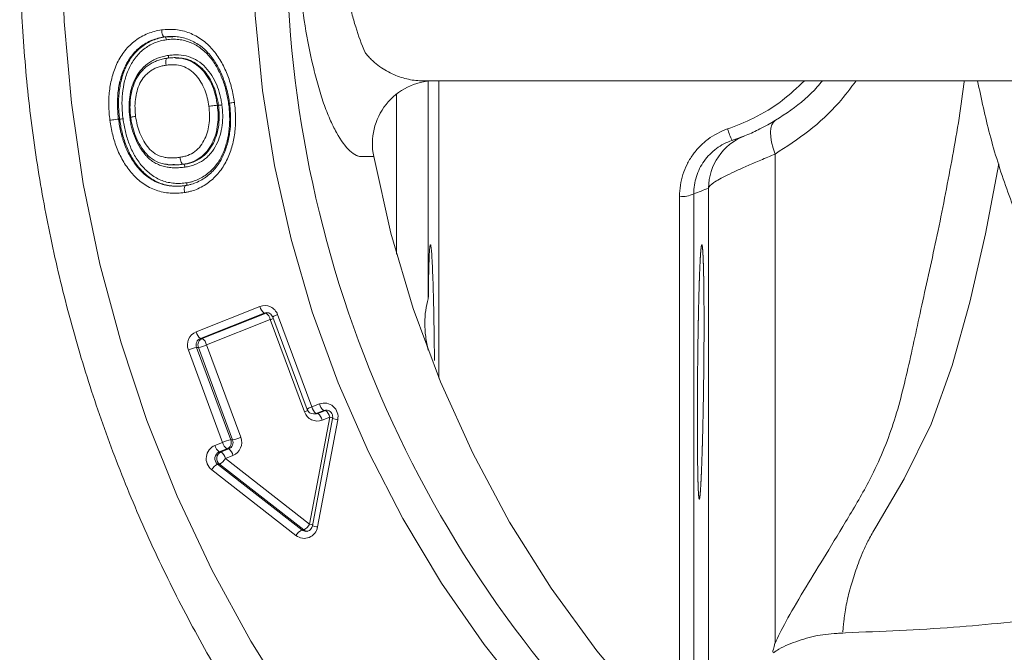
# Model space of a CAD drawing. Header units: millimetres. Extents: x -45 to 292, y 70 to 312.
# Tile 2 of 16: x -45 to 25, y 140 to 185. Entities that reach past the tile are written whole.
import ezdxf

# ---------------------------------------------------------------- set-up
doc = ezdxf.new("R2010")
doc.units = ezdxf.units.MM

msp = doc.modelspace()

# ---------------------------------------------------------------- linework, layer by layer
at = {"color": 7, "linetype": 'Continuous', "lineweight": 15}
for p, q in [((-34.682, 184.029), (-34.759, 184.029)), ((-34.682, 184.029), (-34.161, 184.023)), ((-33.973, 182.564), (-34.051, 182.564)), ((-16.072, 165.503), (-16.072, 180.906)), ((-15.319, 159.885), (-15.319, 180.915)), ((-18.319, 168.654), (-18.319, 180)), ((-30.92, 179.194), (-30.998, 179.194)), ((-37.917, 178.206), (-37.995, 178.206)), ((8.463, 175.738), (8.463, 141.123)), ((-34.1, 174.967), (-34.023, 174.967)), ((-33.368, 175.015), (-33.445, 175.015)), ((-32.496, 163.161), (-27.987, 164.953)), ((-27.684, 164.486), (-32.193, 162.694)), ((-32.064, 162.694), (-27.555, 164.486)), ((-27.555, 164.486), (-27.684, 164.486)), ((-27.511, 164.519), (-27.523, 164.519)), ((-27.252, 164.019), (-31.761, 162.227)), ((-24.829, 157.484), (-27.252, 164.019)), ((-27.078, 164.204), (-24.655, 157.669)), ((-26.739, 164.378), (-24.316, 157.842)), ((-32.064, 162.694), (-32.193, 162.694)), ((-30.628, 155.334), (-33.051, 161.869)), ((-32.471, 162.048), (-30.048, 155.513)), ((-32.342, 162.048), (-32.471, 162.048)), ((-29.918, 155.513), (-32.342, 162.048)), ((-31.761, 162.227), (-29.338, 155.692)), ((-24.316, 157.842), (-23.777, 158.057)), ((-23.474, 157.59), (-24.013, 157.376)), ((-23.884, 157.376), (-23.345, 157.59)), ((-23.345, 157.59), (-23.474, 157.59)), ((-24.468, 149.533), (-23.042, 157.123)), ((-22.844, 157.025), (-24.27, 149.435)), ((-24.186, 157.342), (-24.057, 157.342)), ((-23.884, 157.376), (-24.013, 157.376)), ((-22.482, 156.932), (-23.908, 149.343)), ((-23.042, 157.123), (-23.581, 156.909)), ((-29.918, 155.513), (-30.048, 155.513)), ((-31.167, 155.12), (-30.628, 155.334)), ((-30.326, 154.867), (-30.865, 154.653)), ((-30.735, 154.653), (-30.196, 154.867)), ((-30.196, 154.867), (-30.326, 154.867)), ((-30.735, 154.653), (-30.865, 154.653)), ((-29.894, 154.4), (-30.433, 154.186)), ((-30.433, 154.186), (-24.468, 149.533)), ((-25.437, 148.735), (-31.402, 153.387)), ((-30.982, 153.787), (-25.017, 149.134)), ((-30.853, 153.787), (-30.982, 153.787)), ((-24.888, 149.134), (-30.853, 153.787)), ((-24.888, 149.134), (-25.017, 149.134)), ((-24.727, 149.033), (-24.712, 149.034))]:
    msp.add_line(p, q, dxfattribs=at)
at = {"color": 8, "linetype": 'Continuous', "lineweight": 15}
for p, q in [((2.707, 172.931), (2.707, 132.902)), ((3.765, 132.325), (3.765, 173.332)), ((1.707, 133.902), (1.707, 172.754)), ((-23.345, 157.59), (-23.239, 157.618))]:
    msp.add_line(p, q, dxfattribs=at)
at = {"color": 7, "linetype": 'Continuous', "lineweight": 15, "flags": 128}
for points in [[(-8.828, 136.865), (-12.116, 141.013), (-15.135, 145.375), (-17.872, 149.932), (-20.315, 154.664), (-22.454, 159.552), (-24.28, 164.574), (-25.785, 169.708), (-26.962, 174.934), (-27.806, 180.228), (-28.314, 185.569), (-28.483, 190.932), (-28.314, 196.295), (-27.806, 201.635), (-26.962, 206.929), (-25.785, 212.155), (-24.28, 217.29), (-22.454, 222.312), (-20.315, 227.199)], [(-25.592, 136.397), (-28.633, 141.267), (-31.385, 146.318), (-33.837, 151.532), (-35.981, 156.89), (-37.808, 162.371), (-39.312, 167.957), (-40.488, 173.627), (-41.33, 179.36), (-41.837, 185.135), (-42.006, 190.932), (-41.837, 196.728), (-41.33, 202.503), (-40.488, 208.236), (-39.312, 213.906), (-37.808, 219.492), (-35.981, 224.974)], [(8.463, 175.738), (8.324, 176.169), (8.225, 176.574), (8.167, 176.947), (8.151, 177.282), (8.176, 177.572), (8.244, 177.812), (8.351, 177.999), (8.498, 178.129)], [(41.058, 112.421), (35.815, 113.681), (30.67, 115.315), (25.647, 117.317), (20.771, 119.675), (16.065, 122.38), (11.553, 125.417), (7.255, 128.771), (3.194, 132.427), (-0.612, 136.367), (-4.143, 140.572), (-7.384, 145.021), (-10.317, 149.693), (-12.929, 154.565), (-15.208, 159.613), (-17.141, 164.813), (-18.72, 170.14), (-19.937, 175.567)], [(-23.296, 157.623), (-23.349, 157.621), (-23.474, 157.59)]]:
    msp.add_lwpolyline(points, dxfattribs=at)
at = {"color": 8, "linetype": 'Continuous', "lineweight": 15, "flags": 128}
for points in [[(24.306, 175.058), (23.367, 170.101), (22.241, 165.254), (20.996, 160.771), (19.514, 156.627), (17.612, 152.758), (15.593, 149.322), (15.593, 149.322), (15.593, 149.322)], [(-27.523, 164.519), (-27.593, 164.512), (-27.684, 164.486)], [(-24.013, 157.376), (-24.105, 157.35), (-24.186, 157.342)], [(-24.057, 157.342), (-23.975, 157.35), (-23.884, 157.376)]]:
    msp.add_lwpolyline(points, dxfattribs=at)
at = {"color": 8, "linetype": 'Continuous', "lineweight": 15}
for centre, radius, start, end in [((55.638, 190.925), 81.737, 132.00234, 227.03816), ((-28.515, 167.239), 3.458, 291.41702, 295.19055), ((-26.425, 163.347), 1.077, 106.92207, 127.3173), ((-26.067, 160.644), 3.394, 291.39541, 295.41159), ((-24.002, 156.812), 1.077, 106.92207, 127.3173), ((-24.32, 150.706), 6.543, 76.91671, 78.7406), ((-22.329, 158.288), 1.365, 247.82322, 263.55829), ((-24.726, 149.505), 0.472, 231.87597, 269.91754), ((-24.597, 149.505), 0.472, 231.87597, 269.91754), ((-25.728, 143.201), 6.457, 76.83382, 78.74853), ((-23.754, 150.701), 1.367, 247.84285, 263.5454)]:
    msp.add_arc(centre, radius, start, end, dxfattribs=at)
at = {"color": 7, "linetype": 'Continuous', "lineweight": 15}
for centre, radius, start, end in [((-15.573, 176.475), 4.457, 91.26271, 191.75242), ((7.764, 173.302), 3.999, 111.89171, 179.57075), ((9.811, 178.873), 4.895, 196.09591, 206.33762), ((1.94, 174.348), 1.611, 261.67407, 298.40952), ((-27.642, 164.06), 0.957, 19.36478, 111.14199), ((-27.208, 165.126), 0.798, 192.53658, 233.35126), ((-28.031, 163.846), 0.798, 12.53658, 53.35126), ((-32.107, 162.228), 1.01, 112.62475, 200.83425), ((-31.717, 163.334), 0.798, 192.53658, 233.35126), ((-31.999, 162.228), 0.505, 112.62475, 200.83425), ((-31.869, 162.228), 0.505, 112.62475, 200.83425), ((-32.54, 162.054), 0.798, 12.53658, 53.35126), ((-31.971, 159.401), 2.694, 100.68764, 113.63177), ((-32.841, 164.695), 2.694, 280.68764, 293.63177), ((-23.926, 157.801), 0.957, 199.36478, 291.14199), ((-24.186, 157.842), 0.5, 200.34398, 270), ((-23.537, 158.016), 0.798, 192.53658, 233.35126), ((-23.438, 157.14), 0.978, 347.75395, 110.27896), ((-22.998, 158.23), 0.798, 192.53658, 233.35126), ((-23.821, 156.95), 0.798, 12.53658, 53.35126), ((-24.36, 156.736), 0.798, 12.53658, 53.35126), ((-29.548, 152.866), 2.694, 100.68764, 113.63177), ((-30.52, 155.333), 0.505, 292.62475, 20.83425), ((-30.391, 155.333), 0.505, 292.62475, 20.83425), ((-30.418, 158.16), 2.694, 280.68764, 293.63177), ((-30.282, 155.333), 1.01, 292.62475, 20.83425), ((-30.774, 154.184), 1.015, 112.77738, 231.76631), ((-30.389, 155.293), 0.798, 192.53658, 233.35126), ((-29.85, 155.507), 0.798, 192.53658, 233.35126), ((-30.672, 154.227), 0.798, 12.53658, 53.35126), ((-30.668, 154.185), 0.507, 112.77738, 231.76631), ((-30.539, 154.185), 0.507, 112.77738, 231.76631), ((-31.342, 154.721), 1.055, 297.60471, 329.50353), ((-31.211, 154.013), 0.798, 12.53658, 53.35126), ((-30.494, 152.852), 1.055, 117.60471, 149.50353), ((-24.854, 149.496), 0.959, 232.53261, 350.81366), ((-24.529, 148.2), 1.055, 117.60471, 149.50353), ((-25.377, 150.069), 1.055, 297.60471, 329.50353)]:
    msp.add_arc(centre, radius, start, end, dxfattribs=at)
for points, knots in [([(22.819, 286.333), (22.59, 286.265), (20.62, 285.678), (16.994, 284.286), (11.968, 282.143), (7.076, 279.682), (2.323, 276.948), (-2.273, 273.941), (-6.699, 270.671), (-10.94, 267.15), (-14.984, 263.388), (-18.816, 259.396), (-22.426, 255.188), (-25.801, 250.777), (-28.932, 246.177), (-31.807, 241.402), (-34.419, 236.467), (-36.758, 231.388), (-38.817, 226.181), (-40.59, 220.862), (-42.072, 215.449), (-43.256, 209.958), (-44.14, 204.407), (-44.721, 198.812), (-44.997, 193.193), (-44.967, 187.567), (-44.632, 181.951), (-43.991, 176.364), (-43.047, 170.822), (-41.804, 165.344), (-40.265, 159.947), (-38.434, 154.648), (-36.319, 149.464), (-33.925, 144.41), (-31.26, 139.504), (-28.332, 134.761), (-25.151, 130.196), (-21.727, 125.822), (-18.071, 121.655), (-14.194, 117.706), (-10.108, 113.99), (-5.827, 110.517), (-1.364, 107.298), (3.267, 104.344), (8.049, 101.661), (12.975, 99.273), (17.301, 97.425), (20.021, 96.496), (21.019, 96.155)], [0, 0, 0, 0, 0.002932, 0.025272, 0.047614, 0.069958, 0.092303, 0.114651, 0.137001, 0.159354, 0.181709, 0.204067, 0.226427, 0.248789, 0.271154, 0.293521, 0.315891, 0.338262, 0.360635, 0.38301, 0.405387, 0.427765, 0.450144, 0.472524, 0.494904, 0.517285, 0.539667, 0.562048, 0.58443, 0.606811, 0.629191, 0.65157, 0.673949, 0.696326, 0.718702, 0.741076, 0.763448, 0.785818, 0.808186, 0.830551, 0.852914, 0.875275, 0.897633, 0.919988, 0.942341, 0.964692, 0.98704, 1, 1, 1, 1]), ([(-19.937, 175.567), (-20.206, 175.567), (-20.475, 175.567), (-20.812, 175.567), (-20.879, 175.566), (-21.019, 175.59), (-21.09, 175.613), (-21.31, 175.714), (-21.463, 175.823), (-21.931, 176.263), (-22.25, 176.698), (-22.731, 177.56), (-22.888, 177.877), (-23.191, 178.565), (-23.337, 178.936), (-23.548, 179.536), (-23.617, 179.744), (-23.75, 180.172), (-23.813, 180.391), (-23.999, 181.054), (-24.116, 181.504), (-24.445, 182.878), (-24.636, 183.827), (-24.949, 185.799), (-25.07, 186.807), (-25.192, 188.345), (-25.223, 188.863), (-25.264, 189.894), (-25.274, 190.409), (-25.275, 191.952), (-25.234, 192.978), (-25.114, 194.515), (-25.063, 195.026), (-24.944, 196.029), (-24.876, 196.524), (-24.644, 197.988), (-24.455, 198.938), (-24.125, 200.325), (-24.007, 200.778), (-23.822, 201.441), (-23.759, 201.66), (-23.628, 202.084), (-23.492, 202.497), (-23.348, 202.887), (-23.2, 203.265), (-23.124, 203.449), (-22.894, 203.972), (-22.738, 204.288), (-22.422, 204.858), (-22.262, 205.112), (-22.021, 205.444), (-21.94, 205.547), (-21.781, 205.732), (-21.702, 205.815), (-21.469, 206.035), (-21.318, 206.144), (-21.099, 206.246), (-21.028, 206.27), (-20.887, 206.297), (-20.819, 206.296), (-20.48, 206.296), (-20.208, 206.296), (-19.937, 206.296)], [0, 0, 0, 0, 0.0625, 0.0625, 0.078125, 0.078125, 0.09375, 0.09375, 0.125, 0.125, 0.1875, 0.1875, 0.21875, 0.21875, 0.25, 0.25, 0.265625, 0.265625, 0.28125, 0.28125, 0.3125, 0.3125, 0.375, 0.375, 0.4375, 0.4375, 0.46875, 0.46875, 0.5, 0.5, 0.5625, 0.5625, 0.59375, 0.59375, 0.625, 0.625, 0.6875, 0.6875, 0.71875, 0.71875, 0.734375, 0.734375, 0.75, 0.765625, 0.765625, 0.78125, 0.78125, 0.8125, 0.8125, 0.84375, 0.84375, 0.859375, 0.859375, 0.875, 0.875, 0.90625, 0.90625, 0.921875, 0.921875, 0.9375, 0.9375, 1, 1, 1, 1]), ([(-20.549, 198.932), (-20.552, 198.927), (-20.553, 198.923), (-20.557, 198.914), (-20.563, 198.9), (-20.576, 198.868), (-20.602, 198.805), (-20.655, 198.677), (-20.758, 198.42), (-20.843, 198.196), (-21.01, 197.741), (-21.115, 197.431), (-21.409, 196.488), (-21.577, 195.838), (-21.785, 194.83), (-21.847, 194.488), (-21.955, 193.792), (-22, 193.436), (-22.11, 192.371), (-22.146, 191.659), (-22.147, 190.589), (-22.138, 190.231), (-22.102, 189.516), (-22.075, 189.156), (-21.966, 188.085), (-21.858, 187.388), (-21.648, 186.366), (-21.57, 186.03), (-21.4, 185.374), (-21.309, 185.054), (-21.015, 184.111), (-20.793, 183.508), (-20.549, 182.932)], [0, 0, 0, 0, 0.000977, 0.000977, 0.001953, 0.003906, 0.007812, 0.015625, 0.03125, 0.0625, 0.0625, 0.125, 0.125, 0.25, 0.25, 0.3125, 0.3125, 0.375, 0.375, 0.5, 0.5, 0.5625, 0.5625, 0.625, 0.625, 0.75, 0.75, 0.8125, 0.8125, 0.875, 0.875, 1, 1, 1, 1]), ([(-38.602, 178.135), (-38.624, 178.308), (-38.645, 178.48), (-38.671, 178.825), (-38.679, 178.998), (-38.69, 179.517), (-38.673, 179.866), (-38.594, 180.554), (-38.529, 180.891), (-38.348, 181.551), (-38.232, 181.876), (-37.932, 182.501), (-37.752, 182.791), (-37.432, 183.189), (-37.316, 183.316), (-37.07, 183.555), (-36.942, 183.666), (-36.672, 183.868), (-36.531, 183.961), (-36.238, 184.127), (-36.084, 184.202), (-35.771, 184.329), (-35.611, 184.381), (-35.287, 184.469), (-35.121, 184.498), (-34.954, 184.525)], [0, 0, 0, 0, 0.0625, 0.0625, 0.125, 0.125, 0.25, 0.25, 0.375, 0.375, 0.5, 0.5, 0.625, 0.625, 0.6875, 0.6875, 0.75, 0.75, 0.8125, 0.8125, 0.875, 0.875, 0.9375, 0.9375, 1, 1, 1, 1]), ([(-34.759, 184.029), (-34.91, 184.005), (-35.061, 183.979), (-35.354, 183.899), (-35.498, 183.851), (-35.781, 183.734), (-35.92, 183.666), (-36.183, 183.512), (-36.31, 183.428), (-36.673, 183.148), (-36.894, 182.924), (-37.27, 182.436), (-37.429, 182.169), (-37.688, 181.598), (-37.788, 181.304), (-37.943, 180.705), (-37.999, 180.399), (-38.064, 179.776), (-38.078, 179.46), (-38.066, 178.989), (-38.058, 178.831), (-38.033, 178.518), (-38.014, 178.362), (-37.995, 178.206)], [0, 0, 0, 0, 0.0625, 0.0625, 0.125, 0.125, 0.1875, 0.1875, 0.25, 0.25, 0.375, 0.375, 0.5, 0.5, 0.625, 0.625, 0.75, 0.75, 0.875, 0.875, 0.9375, 0.9375, 1, 1, 1, 1]), ([(-37.917, 178.206), (-37.937, 178.362), (-37.956, 178.518), (-37.98, 178.831), (-37.988, 178.987), (-38, 179.455), (-37.987, 179.768), (-37.922, 180.392), (-37.866, 180.702), (-37.711, 181.304), (-37.61, 181.599), (-37.351, 182.17), (-37.19, 182.44), (-36.907, 182.806), (-36.806, 182.922), (-36.587, 183.14), (-36.471, 183.244), (-36.107, 183.523), (-35.846, 183.676), (-35.421, 183.85), (-35.275, 183.899), (-34.982, 183.979), (-34.832, 184.005), (-34.682, 184.029)], [0, 0, 0, 0, 0.0625, 0.0625, 0.125, 0.125, 0.25, 0.25, 0.375, 0.375, 0.5, 0.5, 0.625, 0.625, 0.6875, 0.6875, 0.75, 0.75, 0.875, 0.875, 0.9375, 0.9375, 1, 1, 1, 1]), ([(-34.954, 184.525), (-34.787, 184.545), (-34.62, 184.564), (-34.286, 184.571), (-34.12, 184.564), (-33.786, 184.529), (-33.619, 184.5), (-33.293, 184.421), (-33.135, 184.37), (-32.823, 184.25), (-32.671, 184.18), (-32.375, 184.019), (-32.229, 183.929), (-31.816, 183.636), (-31.568, 183.407), (-31.232, 183.02), (-31.125, 182.884), (-30.929, 182.606), (-30.838, 182.462), (-30.585, 182.021), (-30.437, 181.714), (-30.245, 181.237), (-30.187, 181.074), (-30.08, 180.746), (-30.031, 180.58), (-29.945, 180.245), (-29.907, 180.076), (-29.841, 179.737), (-29.816, 179.565), (-29.791, 179.394)], [0, 0, 0, 0, 0.0625, 0.0625, 0.125, 0.125, 0.1875, 0.1875, 0.25, 0.25, 0.3125, 0.3125, 0.375, 0.375, 0.5, 0.5, 0.5625, 0.5625, 0.625, 0.625, 0.75, 0.75, 0.8125, 0.8125, 0.875, 0.875, 0.9375, 0.9375, 1, 1, 1, 1]), ([(-34.759, 184.029), (-34.794, 184.029), (-34.834, 184.083), (-34.906, 184.266), (-34.937, 184.396), (-34.954, 184.525)], [0, 0, 0, 0, 0.5, 0.5, 1, 1, 1, 1]), ([(-30.14, 179.326), (-30.162, 179.481), (-30.185, 179.636), (-30.244, 179.943), (-30.278, 180.095), (-30.353, 180.397), (-30.397, 180.547), (-30.492, 180.844), (-30.543, 180.993), (-30.712, 181.428), (-30.844, 181.707), (-31.141, 182.245), (-31.312, 182.502), (-31.71, 182.98), (-31.93, 183.194), (-32.298, 183.467), (-32.428, 183.55), (-32.695, 183.701), (-32.832, 183.767), (-33.113, 183.879), (-33.256, 183.928), (-33.55, 184.003), (-33.701, 184.03), (-34.003, 184.064), (-34.154, 184.07), (-34.457, 184.065), (-34.608, 184.048), (-34.759, 184.029)], [0, 0, 0, 0, 0.0625, 0.0625, 0.125, 0.125, 0.1875, 0.1875, 0.25, 0.25, 0.375, 0.375, 0.5, 0.5, 0.625, 0.625, 0.6875, 0.6875, 0.75, 0.75, 0.8125, 0.8125, 0.875, 0.875, 0.9375, 0.9375, 1, 1, 1, 1]), ([(-34.682, 184.029), (-34.668, 184.029), (-34.652, 184.008), (-34.623, 183.935), (-34.611, 183.883), (-34.604, 183.831)], [0, 0, 0, 0, 0.5, 0.5, 1, 1, 1, 1]), ([(-34.604, 183.831), (-34.748, 183.808), (-34.892, 183.783), (-35.173, 183.705), (-35.312, 183.659), (-35.719, 183.491), (-35.969, 183.343), (-36.317, 183.073), (-36.427, 182.972), (-36.634, 182.761), (-36.731, 182.65), (-36.998, 182.296), (-37.151, 182.034), (-37.393, 181.485), (-37.488, 181.203), (-37.632, 180.624), (-37.684, 180.326), (-37.743, 179.728), (-37.755, 179.429), (-37.742, 178.981), (-37.735, 178.831), (-37.711, 178.532), (-37.693, 178.383), (-37.674, 178.234)], [0, 0, 0, 0, 0.0625, 0.0625, 0.125, 0.125, 0.25, 0.25, 0.3125, 0.3125, 0.375, 0.375, 0.5, 0.5, 0.625, 0.625, 0.75, 0.75, 0.875, 0.875, 0.9375, 0.9375, 1, 1, 1, 1]), ([(-30.202, 179.299), (-30.224, 179.448), (-30.245, 179.597), (-30.302, 179.89), (-30.334, 180.036), (-30.441, 180.469), (-30.53, 180.752), (-30.743, 181.308), (-30.87, 181.58), (-31.154, 182.103), (-31.316, 182.351), (-31.693, 182.812), (-31.902, 183.019), (-32.251, 183.284), (-32.375, 183.365), (-32.63, 183.511), (-32.761, 183.575), (-33.029, 183.684), (-33.165, 183.731), (-33.446, 183.804), (-33.591, 183.83), (-33.88, 183.864), (-34.025, 183.87), (-34.314, 183.865), (-34.459, 183.849), (-34.604, 183.831)], [0, 0, 0, 0, 0.0625, 0.0625, 0.125, 0.125, 0.25, 0.25, 0.375, 0.375, 0.5, 0.5, 0.625, 0.625, 0.6875, 0.6875, 0.75, 0.75, 0.8125, 0.8125, 0.875, 0.875, 0.9375, 0.9375, 1, 1, 1, 1]), ([(-37.191, 178.307), (-37.207, 178.429), (-37.222, 178.552), (-37.239, 178.796), (-37.244, 178.919), (-37.248, 179.287), (-37.234, 179.534), (-37.167, 180.021), (-37.116, 180.259), (-36.975, 180.724), (-36.883, 180.952), (-36.65, 181.383), (-36.512, 181.582), (-36.187, 181.938), (-36, 182.097), (-35.702, 182.298), (-35.598, 182.358), (-35.383, 182.463), (-35.272, 182.511), (-35.046, 182.593), (-34.931, 182.626), (-34.697, 182.684), (-34.579, 182.704), (-34.461, 182.723)], [0, 0, 0, 0, 0.0625, 0.0625, 0.125, 0.125, 0.25, 0.25, 0.375, 0.375, 0.5, 0.5, 0.625, 0.625, 0.75, 0.75, 0.8125, 0.8125, 0.875, 0.875, 0.9375, 0.9375, 1, 1, 1, 1]), ([(-34.564, 182.525), (-34.452, 182.538), (-34.339, 182.552), (-34.114, 182.566), (-34.001, 182.566), (-33.662, 182.547), (-33.437, 182.51), (-33.006, 182.377), (-32.796, 182.278), (-32.415, 182.03), (-32.242, 181.879), (-31.925, 181.54), (-31.784, 181.356), (-31.541, 180.966), (-31.436, 180.76), (-31.257, 180.329), (-31.186, 180.106), (-31.071, 179.656), (-31.033, 179.426), (-30.998, 179.194)], [0, 0, 0, 0, 0.0625, 0.0625, 0.125, 0.125, 0.25, 0.25, 0.375, 0.375, 0.5, 0.5, 0.625, 0.625, 0.75, 0.75, 0.875, 0.875, 1, 1, 1, 1]), ([(-34.487, 182.525), (-34.473, 182.525), (-34.463, 182.546), (-34.453, 182.619), (-34.454, 182.671), (-34.461, 182.723)], [0, 0, 0, 0, 0.5, 0.5, 1, 1, 1, 1]), ([(-34.461, 182.723), (-34.342, 182.737), (-34.223, 182.751), (-33.986, 182.766), (-33.867, 182.766), (-33.51, 182.746), (-33.27, 182.707), (-32.817, 182.567), (-32.6, 182.468), (-32.19, 182.207), (-32.005, 182.048), (-31.668, 181.694), (-31.519, 181.502), (-31.257, 181.091), (-31.143, 180.87), (-30.953, 180.418), (-30.877, 180.186), (-30.786, 179.83), (-30.759, 179.71), (-30.714, 179.467), (-30.696, 179.344), (-30.677, 179.222)], [0, 0, 0, 0, 0.0625, 0.0625, 0.125, 0.125, 0.25, 0.25, 0.375, 0.375, 0.5, 0.5, 0.625, 0.625, 0.75, 0.75, 0.875, 0.875, 0.9375, 0.9375, 1, 1, 1, 1]), ([(-20.549, 182.932), (-20.546, 182.925), (-20.541, 182.92), (-20.532, 182.909), (-20.519, 182.893), (-20.488, 182.854), (-20.461, 182.822), (-20.408, 182.757), (-20.371, 182.715), (-20.261, 182.592), (-20.186, 182.514), (-19.958, 182.291), (-19.801, 182.156), (-19.318, 181.785), (-18.978, 181.584), (-18.29, 181.263), (-17.942, 181.143), (-17.419, 181.018), (-17.246, 180.986), (-16.903, 180.943), (-16.734, 180.932), (-16.566, 180.932)], [0, 0, 0, 0, 0.003906, 0.003906, 0.007812, 0.015625, 0.03125, 0.03125, 0.0625, 0.0625, 0.125, 0.125, 0.25, 0.25, 0.5, 0.5, 0.75, 0.75, 0.875, 0.875, 1, 1, 1, 1]), ([(-37.129, 178.335), (-37.144, 178.451), (-37.158, 178.567), (-37.176, 178.8), (-37.18, 178.917), (-37.185, 179.268), (-37.171, 179.499), (-37.08, 180.188), (-36.953, 180.645), (-36.626, 181.259), (-36.497, 181.448), (-36.266, 181.702), (-36.183, 181.783), (-36.01, 181.931), (-35.92, 181.999), (-35.733, 182.126), (-35.635, 182.182), (-35.43, 182.281), (-35.326, 182.327), (-35.114, 182.403), (-35.006, 182.434), (-34.787, 182.488), (-34.676, 182.507), (-34.564, 182.525)], [0, 0, 0, 0, 0.0625, 0.0625, 0.125, 0.125, 0.25, 0.25, 0.5, 0.5, 0.625, 0.625, 0.6875, 0.6875, 0.75, 0.75, 0.8125, 0.8125, 0.875, 0.875, 0.9375, 0.9375, 1, 1, 1, 1]), ([(-34.629, 182.029), (-34.724, 182.014), (-34.82, 181.997), (-35.008, 181.952), (-35.101, 181.925), (-35.283, 181.86), (-35.373, 181.82), (-35.548, 181.735), (-35.632, 181.686), (-35.791, 181.575), (-35.868, 181.516), (-36.016, 181.387), (-36.086, 181.316), (-36.279, 181.094), (-36.386, 180.928), (-36.652, 180.391), (-36.752, 179.998), (-36.823, 179.406), (-36.831, 179.207), (-36.826, 178.906), (-36.821, 178.805), (-36.806, 178.605), (-36.793, 178.506), (-36.781, 178.406)], [0, 0, 0, 0, 0.0625, 0.0625, 0.125, 0.125, 0.1875, 0.1875, 0.25, 0.25, 0.3125, 0.3125, 0.375, 0.375, 0.5, 0.5, 0.75, 0.75, 0.875, 0.875, 0.9375, 0.9375, 1, 1, 1, 1]), ([(-34.564, 182.525), (-34.599, 182.525), (-34.625, 182.471), (-34.649, 182.288), (-34.646, 182.158), (-34.629, 182.029)], [0, 0, 0, 0, 0.5, 0.5, 1, 1, 1, 1]), ([(-31.606, 179.126), (-31.636, 179.325), (-31.668, 179.523), (-31.763, 179.911), (-31.822, 180.102), (-32.044, 180.663), (-32.244, 181.007), (-32.641, 181.455), (-32.787, 181.591), (-33.109, 181.812), (-33.289, 181.9), (-33.659, 182.019), (-33.853, 182.05), (-34.144, 182.066), (-34.241, 182.065), (-34.435, 182.052), (-34.532, 182.041), (-34.629, 182.029)], [0, 0, 0, 0, 0.125, 0.125, 0.25, 0.25, 0.5, 0.5, 0.625, 0.625, 0.75, 0.75, 0.875, 0.875, 0.9375, 0.9375, 1, 1, 1, 1]), ([(-30.92, 179.194), (-30.93, 179.258), (-31.016, 179.834), (-31.29, 180.778), (-31.934, 181.692), (-32.646, 182.275), (-33.32, 182.558), (-33.815, 182.533), (-33.973, 182.526)], [0, 0, 0, 0, 0.038217, 0.34618, 0.573929, 0.696854, 0.903279, 1, 1, 1, 1]), ([(-16.566, 180.932), (-16.566, 180.932), (-16.566, 180.932), (-16.566, 180.932), (-16.386, 180.932), (-16.206, 180.932), (-16.026, 180.932)], [-0.000000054, -0.000000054, -0.000000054, -0.000000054, 0, 0, 0, 0.002086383, 0.002086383, 0.002086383, 0.002086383]), ([(-16.026, 180.932), (-15.03, 180.932), (-10.732, 180.932), (-2.953, 180.932), (7.259, 180.932), (17.558, 180.932), (27.73, 180.932), (34.428, 180.932), (37.705, 180.932)], [0, 0, 0, 0, 0.05719, 0.246801, 0.437054, 0.627516, 0.817755, 1, 1, 1, 1]), ([(11.812, 180.932), (11.695, 180.784), (11.061, 179.986), (9.584, 178.798), (7.854, 177.713), (6.429, 177.06), (5.76, 176.821), (5.425, 176.701)], [0, 0, 0, 0, 0.0728256, 0.3944679, 0.7254176, 0.8623605, 1, 1, 1, 1]), ([(22.793, 180.932), (23.064, 179.656), (23.614, 177.065), (24.816, 173.26), (26.295, 169.519), (28.059, 165.912), (30.089, 162.458), (32.376, 159.179), (34.904, 156.095), (37.658, 153.227), (40.619, 150.585), (43.78, 148.211), (46.372, 146.495), (47.953, 145.671), (48.37, 145.454)], [0, 0, 0, 0, 0.0856825, 0.1740055, 0.2623219, 0.3506293, 0.4389252, 0.5272076, 0.6154744, 0.7037238, 0.7919543, 0.8801649, 0.9683551, 1, 1, 1, 1]), ([(-33.644, 175.51), (-33.55, 175.526), (-33.456, 175.542), (-33.272, 175.585), (-33.181, 175.614), (-32.914, 175.715), (-32.742, 175.806), (-32.436, 176.034), (-32.298, 176.174), (-32.064, 176.483), (-31.965, 176.654), (-31.8, 177.008), (-31.735, 177.191), (-31.634, 177.569), (-31.6, 177.765), (-31.559, 178.153), (-31.553, 178.347), (-31.563, 178.736), (-31.583, 178.931), (-31.606, 179.126)], [0, 0, 0, 0, 0.0625, 0.0625, 0.125, 0.125, 0.25, 0.25, 0.375, 0.375, 0.5, 0.5, 0.625, 0.625, 0.75, 0.75, 0.875, 0.875, 1, 1, 1, 1]), ([(-30.998, 179.194), (-30.972, 178.967), (-30.949, 178.738), (-30.941, 178.284), (-30.951, 178.057), (-31.006, 177.604), (-31.05, 177.377), (-31.178, 176.94), (-31.259, 176.729), (-31.463, 176.321), (-31.583, 176.126), (-31.867, 175.775), (-32.033, 175.617), (-32.394, 175.359), (-32.595, 175.254), (-32.906, 175.137), (-33.012, 175.104), (-33.226, 175.052), (-33.336, 175.034), (-33.445, 175.015)], [0, 0, 0, 0, 0.125, 0.125, 0.25, 0.25, 0.375, 0.375, 0.5, 0.5, 0.625, 0.625, 0.75, 0.75, 0.875, 0.875, 0.9375, 0.9375, 1, 1, 1, 1]), ([(-33.368, 175.015), (-33.258, 175.034), (-33.148, 175.052), (-32.932, 175.104), (-32.824, 175.138), (-32.512, 175.257), (-32.316, 175.359), (-32.042, 175.555), (-31.954, 175.628), (-31.792, 175.782), (-31.717, 175.865), (-31.507, 176.125), (-31.386, 176.32), (-31.081, 176.929), (-30.958, 177.365), (-30.874, 178.049), (-30.863, 178.279), (-30.871, 178.738), (-30.894, 178.966), (-30.92, 179.194)], [0, 0, 0, 0, 0.0625, 0.0625, 0.125, 0.125, 0.25, 0.25, 0.3125, 0.3125, 0.375, 0.375, 0.5, 0.5, 0.75, 0.75, 0.875, 0.875, 1, 1, 1, 1]), ([(-29.791, 179.394), (-29.77, 179.224), (-29.75, 179.054), (-29.724, 178.714), (-29.716, 178.544), (-29.706, 178.033), (-29.719, 177.691), (-29.796, 177.011), (-29.859, 176.678), (-30.036, 176.028), (-30.146, 175.708), (-30.437, 175.09), (-30.608, 174.797), (-30.916, 174.396), (-31.03, 174.268), (-31.266, 174.028), (-31.392, 173.918), (-31.651, 173.709), (-31.786, 173.612), (-32.07, 173.436), (-32.219, 173.356), (-32.523, 173.221), (-32.678, 173.166), (-32.916, 173.096), (-32.996, 173.075), (-33.158, 173.042), (-33.24, 173.028), (-33.322, 173.015)], [0, 0, 0, 0, 0.0625, 0.0625, 0.125, 0.125, 0.25, 0.25, 0.375, 0.375, 0.5, 0.5, 0.625, 0.625, 0.6875, 0.6875, 0.75, 0.75, 0.8125, 0.8125, 0.875, 0.875, 0.9375, 0.9375, 0.96875, 0.96875, 1, 1, 1, 1]), ([(-30.677, 179.222), (-30.649, 178.981), (-30.625, 178.739), (-30.618, 178.257), (-30.631, 178.016), (-30.722, 177.293), (-30.856, 176.833), (-31.184, 176.19), (-31.313, 175.986), (-31.538, 175.712), (-31.619, 175.626), (-31.791, 175.463), (-31.885, 175.387), (-32.175, 175.181), (-32.383, 175.073), (-32.713, 174.948), (-32.827, 174.912), (-33.056, 174.856), (-33.172, 174.837), (-33.288, 174.817)], [0, 0, 0, 0, 0.125, 0.125, 0.25, 0.25, 0.5, 0.5, 0.625, 0.625, 0.6875, 0.6875, 0.75, 0.75, 0.875, 0.875, 0.9375, 0.9375, 1, 1, 1, 1]), ([(-33.259, 173.51), (-33.185, 173.522), (-33.111, 173.534), (-32.965, 173.565), (-32.892, 173.584), (-32.678, 173.648), (-32.538, 173.699), (-32.264, 173.824), (-32.131, 173.899), (-31.876, 174.061), (-31.756, 174.151), (-31.524, 174.343), (-31.413, 174.445), (-31.202, 174.667), (-31.102, 174.784), (-30.923, 175.03), (-30.84, 175.159), (-30.688, 175.425), (-30.62, 175.564), (-30.494, 175.844), (-30.44, 175.987), (-30.343, 176.277), (-30.299, 176.422), (-30.185, 176.865), (-30.133, 177.167), (-30.069, 177.782), (-30.059, 178.092), (-30.07, 178.555), (-30.078, 178.71), (-30.103, 179.019), (-30.121, 179.172), (-30.14, 179.326)], [0, 0, 0, 0, 0.03125, 0.03125, 0.0625, 0.0625, 0.125, 0.125, 0.1875, 0.1875, 0.25, 0.25, 0.3125, 0.3125, 0.375, 0.375, 0.4375, 0.4375, 0.5, 0.5, 0.5625, 0.5625, 0.625, 0.625, 0.75, 0.75, 0.875, 0.875, 0.9375, 0.9375, 1, 1, 1, 1]), ([(-33.157, 173.708), (-33.085, 173.72), (-33.014, 173.732), (-32.872, 173.762), (-32.802, 173.78), (-32.594, 173.844), (-32.457, 173.895), (-32.065, 174.078), (-31.826, 174.24), (-31.491, 174.521), (-31.385, 174.622), (-31.187, 174.835), (-31.095, 174.946), (-30.928, 175.182), (-30.85, 175.305), (-30.708, 175.561), (-30.643, 175.694), (-30.525, 175.965), (-30.475, 176.103), (-30.384, 176.382), (-30.343, 176.523), (-30.236, 176.952), (-30.187, 177.247), (-30.131, 177.832), (-30.123, 178.125), (-30.135, 178.565), (-30.142, 178.712), (-30.166, 179.005), (-30.184, 179.152), (-30.202, 179.299)], [0, 0, 0, 0, 0.03125, 0.03125, 0.0625, 0.0625, 0.125, 0.125, 0.25, 0.25, 0.3125, 0.3125, 0.375, 0.375, 0.4375, 0.4375, 0.5, 0.5, 0.5625, 0.5625, 0.625, 0.625, 0.75, 0.75, 0.875, 0.875, 0.9375, 0.9375, 1, 1, 1, 1]), ([(-30.998, 179.194), (-31.032, 179.194), (-31.117, 179.187), (-31.342, 179.162), (-31.481, 179.144), (-31.606, 179.126)], [0, 0, 0, 0, 0.5, 0.5, 1, 1, 1, 1]), ([(-30.92, 179.194), (-30.907, 179.194), (-30.872, 179.197), (-30.783, 179.208), (-30.727, 179.215), (-30.677, 179.222)], [0, 0, 0, 0, 0.5, 0.5, 1, 1, 1, 1]), ([(-30.139, 179.308), (-30.146, 179.307), (-30.159, 179.305), (-30.182, 179.302), (-30.196, 179.3), (-30.202, 179.299)], [0, 0, 0, 0, 0.39671, 0.724278, 1, 1, 1, 1]), ([(-30.14, 179.326), (-30.175, 179.326), (-30.156, 179.333), (-30.027, 179.358), (-29.916, 179.376), (-29.791, 179.394)], [0, 0, 0, 0, 0.5, 0.5, 1, 1, 1, 1]), ([(-37.129, 178.335), (-37.164, 178.335), (-37.145, 178.343), (-37.017, 178.369), (-36.905, 178.388), (-36.781, 178.406)], [0, 0, 0, 0, 0.5, 0.5, 1, 1, 1, 1]), ([(-36.781, 178.406), (-36.75, 178.201), (-36.716, 177.995), (-36.614, 177.594), (-36.551, 177.398), (-36.399, 177.019), (-36.31, 176.834), (-36.098, 176.48), (-35.979, 176.312), (-35.78, 176.076), (-35.71, 176.002), (-35.557, 175.87), (-35.476, 175.81), (-35.216, 175.653), (-35.028, 175.58), (-34.735, 175.511), (-34.636, 175.495), (-34.438, 175.474), (-34.339, 175.467), (-34.141, 175.466), (-34.041, 175.47), (-33.843, 175.485), (-33.743, 175.497), (-33.644, 175.51)], [0, 0, 0, 0, 0.125, 0.125, 0.25, 0.25, 0.375, 0.375, 0.5, 0.5, 0.5625, 0.5625, 0.625, 0.625, 0.75, 0.75, 0.8125, 0.8125, 0.875, 0.875, 0.9375, 0.9375, 1, 1, 1, 1]), ([(-37.995, 178.206), (-38.029, 178.206), (-38.114, 178.198), (-38.338, 178.172), (-38.478, 178.154), (-38.602, 178.135)], [0, 0, 0, 0, 0.5, 0.5, 1, 1, 1, 1]), ([(-33.322, 173.015), (-33.492, 172.994), (-33.662, 172.974), (-34.003, 172.96), (-34.173, 172.962), (-34.51, 172.989), (-34.678, 173.011), (-35.011, 173.079), (-35.178, 173.125), (-35.499, 173.24), (-35.655, 173.306), (-35.956, 173.464), (-36.103, 173.552), (-36.387, 173.749), (-36.521, 173.858), (-36.777, 174.088), (-36.897, 174.21), (-37.128, 174.468), (-37.238, 174.604), (-37.443, 174.883), (-37.539, 175.027), (-37.807, 175.469), (-37.959, 175.779), (-38.217, 176.425), (-38.321, 176.762), (-38.449, 177.272), (-38.487, 177.443), (-38.55, 177.788), (-38.576, 177.961), (-38.602, 178.135)], [0, 0, 0, 0, 0.0625, 0.0625, 0.125, 0.125, 0.1875, 0.1875, 0.25, 0.25, 0.3125, 0.3125, 0.375, 0.375, 0.4375, 0.4375, 0.5, 0.5, 0.5625, 0.5625, 0.625, 0.625, 0.75, 0.75, 0.875, 0.875, 0.9375, 0.9375, 1, 1, 1, 1]), ([(-37.995, 178.206), (-37.971, 178.048), (-37.947, 177.891), (-37.891, 177.578), (-37.858, 177.422), (-37.744, 176.96), (-37.652, 176.653), (-37.424, 176.065), (-37.291, 175.781), (-36.975, 175.242), (-36.792, 174.983), (-36.382, 174.507), (-36.157, 174.291), (-35.777, 174.014), (-35.644, 173.932), (-35.373, 173.784), (-35.232, 173.722), (-34.942, 173.615), (-34.792, 173.572), (-34.489, 173.508), (-34.337, 173.487), (-34.031, 173.463), (-33.877, 173.46), (-33.568, 173.473), (-33.413, 173.491), (-33.259, 173.51)], [0, 0, 0, 0, 0.0625, 0.0625, 0.125, 0.125, 0.25, 0.25, 0.375, 0.375, 0.5, 0.5, 0.625, 0.625, 0.6875, 0.6875, 0.75, 0.75, 0.8125, 0.8125, 0.875, 0.875, 0.9375, 0.9375, 1, 1, 1, 1]), ([(-37.917, 178.206), (-37.903, 178.206), (-37.869, 178.209), (-37.78, 178.219), (-37.724, 178.227), (-37.674, 178.234)], [0, 0, 0, 0, 0.5, 0.5, 1, 1, 1, 1]), ([(-33.182, 173.51), (-33.335, 173.491), (-33.488, 173.474), (-33.795, 173.46), (-33.948, 173.462), (-34.255, 173.486), (-34.409, 173.508), (-34.711, 173.571), (-34.858, 173.613), (-35.146, 173.718), (-35.288, 173.78), (-35.561, 173.929), (-35.695, 174.011), (-36.07, 174.283), (-36.294, 174.496), (-36.704, 174.969), (-36.888, 175.228), (-37.208, 175.771), (-37.344, 176.06), (-37.574, 176.653), (-37.666, 176.958), (-37.78, 177.421), (-37.813, 177.576), (-37.87, 177.89), (-37.893, 178.048), (-37.917, 178.206)], [0, 0, 0, 0, 0.0625, 0.0625, 0.125, 0.125, 0.1875, 0.1875, 0.25, 0.25, 0.3125, 0.3125, 0.375, 0.375, 0.5, 0.5, 0.625, 0.625, 0.75, 0.75, 0.875, 0.875, 0.9375, 0.9375, 1, 1, 1, 1]), ([(-37.674, 178.234), (-37.651, 178.083), (-37.629, 177.931), (-37.575, 177.631), (-37.543, 177.482), (-37.436, 177.04), (-37.35, 176.75), (-37.134, 176.183), (-37.005, 175.905), (-36.702, 175.38), (-36.528, 175.13), (-36.138, 174.671), (-35.924, 174.464), (-35.567, 174.198), (-35.441, 174.119), (-35.178, 173.973), (-35.043, 173.913), (-34.767, 173.809), (-34.625, 173.768), (-34.336, 173.707), (-34.188, 173.686), (-33.893, 173.662), (-33.746, 173.661), (-33.451, 173.673), (-33.304, 173.69), (-33.157, 173.708)], [0, 0, 0, 0, 0.0625, 0.0625, 0.125, 0.125, 0.25, 0.25, 0.375, 0.375, 0.5, 0.5, 0.625, 0.625, 0.6875, 0.6875, 0.75, 0.75, 0.8125, 0.8125, 0.875, 0.875, 0.9375, 0.9375, 1, 1, 1, 1]), ([(-37.126, 178.317), (-37.134, 178.316), (-37.148, 178.314), (-37.172, 178.31), (-37.185, 178.308), (-37.191, 178.307)], [0, 0, 0, 0, 0.412299, 0.757662, 1, 1, 1, 1]), ([(-33.288, 174.817), (-33.409, 174.801), (-33.531, 174.786), (-33.773, 174.769), (-33.895, 174.765), (-34.138, 174.768), (-34.259, 174.778), (-34.502, 174.805), (-34.623, 174.827), (-34.86, 174.885), (-34.977, 174.921), (-35.205, 175.01), (-35.317, 175.064), (-35.53, 175.186), (-35.631, 175.254), (-35.822, 175.407), (-35.913, 175.489), (-36.166, 175.764), (-36.317, 175.966), (-36.586, 176.387), (-36.703, 176.612), (-36.9, 177.077), (-36.981, 177.318), (-37.078, 177.684), (-37.107, 177.808), (-37.154, 178.056), (-37.172, 178.182), (-37.191, 178.307)], [0, 0, 0, 0, 0.0625, 0.0625, 0.125, 0.125, 0.1875, 0.1875, 0.25, 0.25, 0.3125, 0.3125, 0.375, 0.375, 0.4375, 0.4375, 0.5, 0.5, 0.625, 0.625, 0.75, 0.75, 0.875, 0.875, 0.9375, 0.9375, 1, 1, 1, 1]), ([(-33.445, 175.015), (-33.56, 175), (-33.676, 174.986), (-33.906, 174.97), (-34.021, 174.966), (-34.251, 174.968), (-34.365, 174.977), (-34.594, 175.002), (-34.709, 175.022), (-35.049, 175.104), (-35.266, 175.188), (-35.672, 175.424), (-35.854, 175.57), (-36.171, 175.924), (-36.312, 176.116), (-36.567, 176.521), (-36.674, 176.733), (-36.856, 177.171), (-36.932, 177.396), (-37.023, 177.744), (-37.05, 177.861), (-37.094, 178.098), (-37.112, 178.217), (-37.129, 178.335)], [0, 0, 0, 0, 0.0625, 0.0625, 0.125, 0.125, 0.1875, 0.1875, 0.25, 0.25, 0.375, 0.375, 0.5, 0.5, 0.625, 0.625, 0.75, 0.75, 0.875, 0.875, 0.9375, 0.9375, 1, 1, 1, 1]), ([(1.707, 172.754), (1.707, 173.014), (1.727, 173.272), (1.806, 173.784), (1.866, 174.04), (2.023, 174.534), (2.12, 174.773), (2.35, 175.236), (2.485, 175.462), (2.787, 175.888), (2.953, 176.088), (3.316, 176.459), (3.513, 176.633), (4.146, 177.104), (4.607, 177.347), (5.108, 177.516)], [0, 0, 0, 0, 0.125, 0.125, 0.25, 0.25, 0.375, 0.375, 0.5, 0.5, 0.625, 0.625, 0.75, 0.75, 1, 1, 1, 1]), ([(5.425, 176.701), (5.024, 176.568), (4.656, 176.376), (4.15, 176.003), (3.992, 175.866), (3.702, 175.571), (3.569, 175.413), (3.327, 175.076), (3.219, 174.897), (3.035, 174.529), (2.958, 174.34), (2.833, 173.949), (2.785, 173.746), (2.722, 173.341), (2.707, 173.137), (2.707, 172.931)], [0, 0, 0, 0, 0.25, 0.25, 0.375, 0.375, 0.5, 0.5, 0.625, 0.625, 0.75, 0.75, 0.875, 0.875, 1, 1, 1, 1]), ([(8.463, 175.738), (8.117, 175.591), (7.782, 175.449), (7.143, 175.178), (6.841, 175.049), (6.272, 174.802), (6.005, 174.684), (5.506, 174.457), (5.279, 174.351), (4.872, 174.15), (4.69, 174.056), (4.374, 173.879), (4.237, 173.795), (3.907, 173.564), (3.787, 173.436), (3.765, 173.332)], [0, 0, 0, 0, 0.125, 0.125, 0.25, 0.25, 0.375, 0.375, 0.5, 0.5, 0.625, 0.625, 0.75, 0.75, 1, 1, 1, 1]), ([(-34.589, 175.026), (-34.564, 175.018), (-34.383, 174.958), (-34.19, 174.985), (-34.023, 175.009)], [0, 0, 0, 0, 0.133003, 1, 1, 1, 1]), ([(-33.445, 175.015), (-33.479, 175.015), (-33.52, 175.069), (-33.594, 175.251), (-33.626, 175.381), (-33.644, 175.51)], [0, 0, 0, 0, 0.5, 0.5, 1, 1, 1, 1]), ([(-33.368, 175.015), (-33.354, 175.015), (-33.338, 174.994), (-33.308, 174.92), (-33.295, 174.869), (-33.288, 174.817)], [0, 0, 0, 0, 0.5, 0.5, 1, 1, 1, 1]), ([(-33.259, 173.51), (-33.294, 173.51), (-33.32, 173.457), (-33.343, 173.274), (-33.34, 173.144), (-33.322, 173.015)], [0, 0, 0, 0, 0.5, 0.5, 1, 1, 1, 1]), ([(-33.159, 173.543), (-33.158, 173.546), (-33.153, 173.559), (-33.15, 173.602), (-33.151, 173.652), (-33.154, 173.689), (-33.156, 173.703), (-33.157, 173.708)], [0, 0, 0, 0, 0.1135498, 0.4468742, 0.7802473, 0.9249963, 1, 1, 1, 1]), ([(-15.632, 161.132), (-15.644, 162.033), (-15.668, 163.938), (-15.729, 166.445), (-15.803, 168.36), (-15.883, 169.366), (-15.961, 169.352), (-16.025, 168.316), (-16.059, 166.825), (-16.069, 165.762), (-16.072, 165.503)], [0, 0, 0, 0, 0.124362, 0.262802, 0.401281, 0.539798, 0.678334, 0.816859, 0.955343, 1, 1, 1, 1]), ([(3.414, 167.101), (3.427, 166.26), (3.432, 165.806), (3.437, 165.074), (3.439, 164.822), (3.44, 164.301), (3.441, 164.031), (3.441, 163.214), (3.439, 162.653), (3.432, 161.499), (3.427, 160.902), (3.414, 159.728), (3.406, 159.144), (3.392, 158.273), (3.387, 157.984), (3.376, 157.42), (3.365, 156.868), (3.353, 156.337), (3.34, 155.818), (3.333, 155.563), (3.313, 154.824), (3.298, 154.371), (3.276, 153.748), (3.269, 153.55), (3.253, 153.174), (3.246, 152.997), (3.223, 152.507), (3.207, 152.23), (3.184, 151.891), (3.177, 151.791), (3.161, 151.619), (3.154, 151.548), (3.132, 151.376), (3.118, 151.317), (3.09, 151.317), (3.078, 151.375), (3.06, 151.546), (3.054, 151.617), (3.043, 151.788), (3.037, 151.888), (3.022, 152.227), (3.013, 152.503), (2.998, 153.155), (2.991, 153.535), (2.98, 154.366), (2.976, 154.819), (2.972, 155.556), (2.971, 155.812), (2.97, 156.332), (2.969, 156.862), (2.97, 157.415), (2.971, 157.978), (2.972, 158.266), (2.976, 159.138), (2.98, 159.722), (2.988, 160.603), (2.991, 160.897), (2.998, 161.486), (3.001, 161.781), (3.013, 162.647), (3.022, 163.208), (3.037, 164.025), (3.043, 164.295), (3.054, 164.817), (3.059, 165.069), (3.077, 165.801), (3.09, 166.255), (3.118, 167.095), (3.132, 167.469), (3.154, 167.959), (3.161, 168.11), (3.176, 168.389), (3.184, 168.516), (3.207, 168.856), (3.222, 169.026), (3.253, 169.257), (3.269, 169.316), (3.298, 169.317), (3.312, 169.261), (3.333, 169.089), (3.34, 169.017), (3.352, 168.846), (3.358, 168.747), (3.376, 168.412), (3.387, 168.135), (3.406, 167.476), (3.414, 167.101), (3.427, 166.26)], [-0.03125, -0.03125, 0, 0, 0.03125, 0.03125, 0.046875, 0.046875, 0.0625, 0.0625, 0.09375, 0.09375, 0.125, 0.125, 0.15625, 0.15625, 0.171875, 0.171875, 0.1875, 0.203125, 0.203125, 0.21875, 0.21875, 0.25, 0.25, 0.265625, 0.265625, 0.28125, 0.28125, 0.3125, 0.3125, 0.328125, 0.328125, 0.34375, 0.34375, 0.375, 0.375, 0.40625, 0.40625, 0.421875, 0.421875, 0.4375, 0.4375, 0.46875, 0.46875, 0.5, 0.5, 0.53125, 0.53125, 0.546875, 0.546875, 0.5625, 0.578125, 0.578125, 0.59375, 0.59375, 0.625, 0.625, 0.640625, 0.640625, 0.65625, 0.65625, 0.6875, 0.6875, 0.703125, 0.703125, 0.71875, 0.71875, 0.75, 0.75, 0.78125, 0.78125, 0.796875, 0.796875, 0.8125, 0.8125, 0.84375, 0.84375, 0.875, 0.875, 0.90625, 0.90625, 0.921875, 0.921875, 0.9375, 0.9375, 0.96875, 0.96875, 1, 1, 1.03125, 1.03125]), ([(-16.072, 165.503), (-16.234, 164.966), (-16.318, 164.387), (-16.319, 163.451), (-16.297, 163.133), (-16.214, 162.496), (-16.153, 162.175), (-16.072, 161.851)], [0, 0, 0, 0, 0.5, 0.5, 0.75, 0.75, 1, 1, 1, 1]), ([(-27.521, 164.514), (-27.469, 164.512), (-27.36, 164.507), (-27.215, 164.417), (-27.121, 164.305), (-27.088, 164.227), (-27.078, 164.204)], [0, 0, 0, 0, 0.2842778, 0.5899346, 0.8756556, 1, 1, 1, 1]), ([(-23.296, 157.616), (-23.249, 157.614), (-23.146, 157.609), (-23.004, 157.521), (-22.89, 157.382), (-22.828, 157.206), (-22.839, 157.083), (-22.844, 157.025)], [0, 0, 0, 0, 0.179995, 0.394226, 0.594483, 0.805091, 1, 1, 1, 1]), ([(-24.27, 149.435), (-24.283, 149.388), (-24.311, 149.283), (-24.413, 149.151), (-24.554, 149.054), (-24.661, 149.043), (-24.713, 149.037)], [0, 0, 0, 0, 0.20993, 0.469801, 0.741931, 1, 1, 1, 1]), ([(15.593, 149.322), (15.5, 149.171), (15.412, 149.021), (15.246, 148.729), (15.168, 148.585), (15.021, 148.303), (14.951, 148.165), (14.82, 147.892), (14.758, 147.758), (14.7, 147.627)], [0, 0, 0, 0, 0.25, 0.25, 0.5, 0.5, 0.75, 0.75, 1, 1, 1, 1]), ([(14.7, 147.627), (14.511, 147.164), (14.338, 146.717), (14.039, 145.867), (13.912, 145.461), (13.811, 145.08)], [0, 0, 0, 0, 0.5, 0.5, 1, 1, 1, 1]), ([(12.96, 141.837), (15.522, 141.934), (20.487, 142.122), (27.515, 142.852), (33.679, 143.514), (38.748, 143.985), (42.932, 144.263), (45.98, 144.419), (47.734, 144.481), (48.289, 144.501)], [0, 0, 0, 0, 0.214893, 0.416395, 0.594115, 0.738752, 0.848956, 0.952223, 1, 1, 1, 1]), ([(8.351, 140.443), (8.48, 140.526), (9.029, 140.88), (10.135, 141.319), (11.648, 141.744), (12.716, 141.806), (13.253, 141.838)], [0, 0, 0, 0, 0.089105, 0.379634, 0.687608, 1, 1, 1, 1]), ([(8.309, 140.511), (8.302, 140.492), (8.278, 140.431), (8.373, 140.801), (8.462, 141.12), (8.463, 141.123)], [0, 0, 0, 0, 0.311835, 0.992403, 1, 1, 1, 1])]:
    msp.add_open_spline(points, degree=3, knots=knots, dxfattribs=at)
at = {"color": 8, "linetype": 'Continuous', "lineweight": 15}
for points, knots in [([(5.108, 177.516), (5.727, 177.755), (7.084, 178.279), (8.943, 179.42), (10.037, 180.446), (10.554, 180.932)], [0, 0, 0, 0, 0.306645, 0.672047, 1, 1, 1, 1]), ([(14.21, 180.932), (13.809, 180.402), (12.814, 179.086), (10.878, 177.296), (9.275, 176.262), (8.463, 175.738)], [0, 0, 0, 0, 0.249145, 0.619602, 1, 1, 1, 1]), ([(8.463, 141.123), (8.681, 141.579), (9.102, 142.458), (10.376, 144.647), (11.859, 147.067), (13.437, 149.663), (15.303, 152.774), (16.861, 156.385), (17.882, 160.505), (18.836, 165.033), (19.958, 169.979), (20.981, 175.228), (21.62, 178.923), (21.847, 180.848), (21.857, 180.932)], [0, 0, 0, 0, 0.0949604, 0.1833003, 0.2575247, 0.332106, 0.4066135, 0.5029684, 0.5998316, 0.6963173, 0.7958815, 0.8958245, 0.9954636, 1, 1, 1, 1]), ([(13.811, 145.08), (13.811, 145.08), (13.667, 144.607), (13.458, 143.648), (13.322, 142.591), (13.26, 141.913), (13.249, 141.926), (13.245, 141.932)], [0, 0, 0, 0, 0.000004, 0.215767, 0.494099, 0.777323, 1, 1, 1, 1])]:
    msp.add_open_spline(points, degree=3, knots=knots, dxfattribs=at)
at = {"color": 7, "linetype": 'Continuous', "lineweight": 15}
for points in [[(5.425, 176.701), (5.71, 176.796), (5.995, 176.901), (6.273, 177.013)], [(3.765, 173.332), (3.419, 173.186), (3.063, 173.053), (2.707, 172.931)]]:
    msp.add_open_spline(points, degree=3, dxfattribs=at)

doc.saveas('drawing.dxf')
